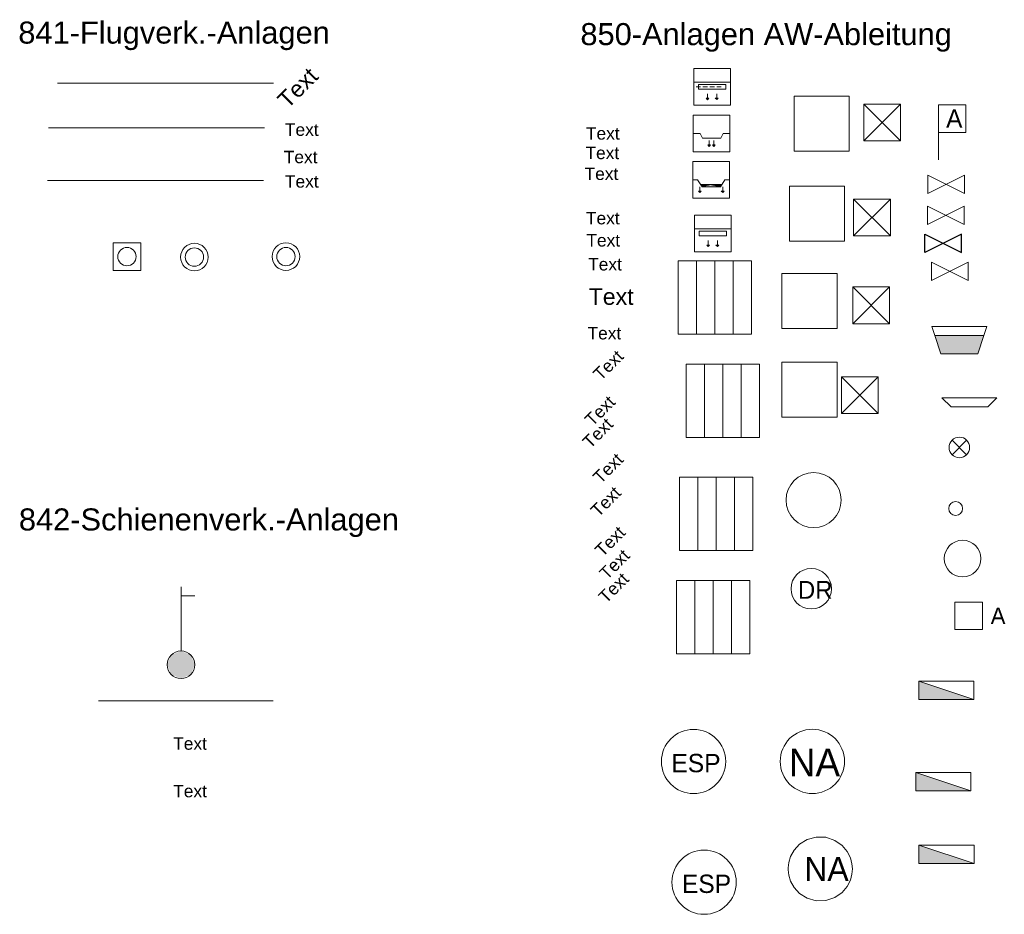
# Model space of a CAD drawing. Header units: metres. Extents: x 4523588 to 4523850, y 5693451 to 5693851.
# Tile 21 of 25: x 4523710 to 4523737, y 5693657 to 5693682. Entities that reach past the tile are written whole.
import ezdxf

# ---------------------------------------------------------------- set-up
doc = ezdxf.new("R2010")
doc.units = ezdxf.units.M
doc.header["$LTSCALE"] = 0.5
for name, color, linetype, lineweight in [('100_LEG_LAGE', 7, 'CONTINUOUS', 18), ('841_FLUVERFL_BGZ_LIN_2', 7, 'CONTINUOUS', 18), ('841_FREI_TXT_FLUGANL_4', 7, 'CONTINUOUS', 18), ('841_HP_FLUGANL_PKT_4', 7, 'CONTINUOUS', 18), ('841_HUB_PL_BEF_4', 7, 'CONTINUOUS', 18), ('841_HUB_PL_BEZ_4', 7, 'CONTINUOUS', 18), ('841_HUB_RUNDSTR_GE_UEBFL_1', 7, 'CONTINUOUS', 18), ('841_HUB_RUNDSTR_GE_UNTFL_1', 7, 'CONTINUOUS', 18), ('841_HUB_RUNDSTR_W_UNTFL_1', 7, 'CONTINUOUS', 18), ('841_HUBSCHR_LANDE_8', 254, 'CONTINUOUS', 18), ('841_TXT_BEZ_PF_FLUG_2', 7, 'CONTINUOUS', 9), ('842_FREI_TXT_SCHIENEANL_4', 7, 'CONTINUOUS', 18), ('842_HP_SCHIENEANL_PKT_4', 30, 'CONTINUOUS', 18), ('842_OBERLEIT_MAST_1', 7, 'CONTINUOUS', 18), ('842_TXT_BEZ_PF_SCHIEN_2', 7, 'CONTINUOUS', 9), ('850_BEZ_SCHACHT_SBW_4', 7, 'CONTINUOUS', 18), ('850_BREITFL_ZU_UEBERL_2', 5, 'CONTINUOUS', 18), ('850_DECKEL_HOEH_4', 7, 'CONTINUOUS', 18), ('850_DECKEL_STIEG_HOEH_4', 7, 'CONTINUOUS', 18), ('850_DRAIN_SCHACHT_1', 7, 'CONTINUOUS', 18), ('850_DROSSEL_MW_1', 6, 'CONTINUOUS', 18), ('850_DROSSEL_RW_1', 5, 'CONTINUOUS', 18), ('850_DROSSEL_SU_1', 7, 'CONTINUOUS', 18), ('850_ES_ANL_MW_1', 7, 'CONTINUOUS', 18), ('850_ES_ANL_RW_1', 7, 'CONTINUOUS', 18), ('850_FREI_TXT_ANL_ABW_4', 7, 'CONTINUOUS', 18), ('850_GEFAELLE_4', 7, 'CONTINUOUS', 18), ('850_HALTUNG_LEIT_AW_BEZ_4', 7, 'CONTINUOUS', 18), ('850_HP_GEL_OK_4', 7, 'CONTINUOUS', 18), ('850_HP_SOHLE_4', 7, 'CONTINUOUS', 18), ('850_KOMBINATIONSART_4', 7, 'CONTINUOUS', 18), ('850_LAENGE_4', 7, 'CONTINUOUS', 18), ('850_MAT_ANL_ABWASSER_4', 7, 'CONTINUOUS', 18), ('850_MERKSTEIN_1', 7, 'CONTINUOUS', 18), ('850_NEUTRAL_ANL_RW_1', 7, 'CONTINUOUS', 18), ('850_NEUTRAL_ANL_SW_1', 7, 'CONTINUOUS', 18), ('850_NOTUEBERLAUF_1', 7, 'CONTINUOUS', 18), ('850_PROFIL_BREITE_4', 7, 'CONTINUOUS', 18), ('850_PROFIL_HOEH_4', 7, 'CONTINUOUS', 18), ('850_RECHEN_MW_1', 7, 'CONTINUOUS', 18), ('850_RECHEN_RW_1', 7, 'CONTINUOUS', 18), ('850_RECHEN_SW_1', 7, 'CONTINUOUS', 18), ('850_RECHEN_SYS_UNB_1', 7, 'CONTINUOUS', 18), ('850_REGENRUECKH_GRA_RW_1', 7, 'CONTINUOUS', 18), ('850_REGENRUECKST_BE_RW_1', 7, 'CONTINUOUS', 18), ('850_ROHRANSCHLUSSPKT_1', 7, 'CONTINUOUS', 18), ('850_SCHA_ECKIG_SYS_UNBEK_1', 7, 'CONTINUOUS', 18), ('850_SCHACHT_ECKIG_MW_1', 7, 'CONTINUOUS', 18), ('850_SCHACHT_ECKIG_RW_1', 7, 'CONTINUOUS', 18), ('850_SCHACHT_ECKIG_SW_1', 7, 'CONTINUOUS', 18), ('850_SCHILD_PFAHL_1', 7, 'CONTINUOUS', 18), ('850_SD_ECKIG_MW_1', 7, 'CONTINUOUS', 18), ('850_SD_ECKIG_RW_1', 7, 'CONTINUOUS', 18), ('850_SD_ECKIG_SW_1', 7, 'CONTINUOUS', 18), ('850_SD_ECKIG_SYS_UNBEK_1', 7, 'CONTINUOUS', 18), ('850_SOHL_HOEH_ANF_4', 7, 'CONTINUOUS', 18), ('850_SOHL_HOEH_END_4', 7, 'CONTINUOUS', 18), ('850_VERS_ANL_OB_IRD_PKT_1', 7, 'CONTINUOUS', 18), ('850_VERSICK_ROHR_PKT_1', 7, 'CONTINUOUS', 18), ('850_VERSICK_SCHACHT_PKT_1', 7, 'CONTINUOUS', 18), ('850_VERSICK_TEICH_PKT_1', 7, 'CONTINUOUS', 18), ('850_VERSICK_UNTERIRD_SP_1', 7, 'CONTINUOUS', 18), ('850_WEHR_RW_1', 7, 'CONTINUOUS', 18), ('850_WEHR_SW_1', 7, 'CONTINUOUS', 18), ('850_WEHR_SYS_UNBEK_1', 7, 'CONTINUOUS', 18)]:
    doc.layers.add(name, color=color, linetype=linetype, lineweight=lineweight)
doc.layers.add('850_DROSSEL_SW_1', color=36, linetype='CONTINUOUS')
doc.styles.add('ARIAL', font='arial.ttf')

# ---------------------------------------------------------------- blocks, each defined once
blk = doc.blocks.new('850_ES_ANL_MW')
at = {"layer": '850_ES_ANL_MW_1', "color": 6}
blk.add_circle((0, 0), 0.875, dxfattribs=at)
at = {"layer": '850_ES_ANL_MW_1', "color": 7}
blk.add_text('ESP', height=0.5, dxfattribs=at).set_placement((-0.603, -0.293))
blk = doc.blocks.new('850_ES_ANL_RW')
at = {"layer": '850_ES_ANL_RW_1', "color": 5}
blk.add_circle((0, 0), 0.875, dxfattribs=at)
blk.add_text('ESP', height=0.5, dxfattribs=at).set_placement((-0.603, -0.293))
blk = doc.blocks.new('850_NEUTRAL_ANL_RW')
at = {"layer": '850_NEUTRAL_ANL_RW_1', "color": 5}
blk.add_lwpolyline([(-0.875, 0), (-0.875, -0.026), (-0.858, -0.172), (-0.808, -0.335), (-0.713, -0.507), (-0.563, -0.67), (-0.357, -0.799), (-0.107, -0.868), (0.157, -0.861), (0.4, -0.778), (0.596, -0.64), (0.735, -0.474), (0.821, -0.303), (0.863, -0.143), (0.875, 0), (0.863, 0.143), (0.821, 0.303), (0.735, 0.474), (0.596, 0.64), (0.4, 0.778), (0.157, 0.861), (-0.107, 0.868), (-0.357, 0.799), (-0.563, 0.67), (-0.713, 0.507), (-0.808, 0.335), (-0.858, 0.172), (-0.875, 0.026), (-0.875, 0)], dxfattribs=at)
at = {"layer": '850_NEUTRAL_ANL_RW_1', "color": 7}
blk.add_text('NA', height=0.65, dxfattribs=at).set_placement((-0.433, -0.325))
blk = doc.blocks.new('850_NEUTRAL_ANL_SW')
at = {"layer": '850_NEUTRAL_ANL_SW_1', "color": 36}
blk.add_circle((0, 0), 0.875, dxfattribs=at)
at = {"layer": '850_NEUTRAL_ANL_SW_1', "color": 7}
blk.add_text('NA', height=0.75, dxfattribs=at).set_placement((-0.64, -0.405))
blk = doc.blocks.new('850_RECHEN_RW')
at = {"layer": '850_RECHEN_RW_1', "color": 5, "linetype": 'Continuous'}
for p, q in [((-1, 1), (1, 1)), ((-1, -1), (-1, 1)), ((-0.5, 1), (-0.5, -1)), ((0, -1), (0, 1)), ((0.5, 1), (0.5, -1)), ((1, 1), (1, -1)), ((1, -1), (-1, -1))]:
    blk.add_line(p, q, dxfattribs=at)
blk = doc.blocks.new('850_RECHEN_MW')
at = {"layer": '850_RECHEN_MW_1', "color": 6, "linetype": 'Continuous'}
for p, q in [((-1, 1), (1, 1)), ((-1, -1), (-1, 1)), ((-0.5, 1), (-0.5, -1)), ((0, -1), (0, 1)), ((0.5, 1), (0.5, -1)), ((1, 1), (1, -1)), ((1, -1), (-1, -1))]:
    blk.add_line(p, q, dxfattribs=at)
blk = doc.blocks.new('850_RECHEN_SW')
at = {"layer": '850_RECHEN_SW_1', "color": 36, "linetype": 'Continuous'}
for p, q in [((-1, 1), (1, 1)), ((-1, -1), (-1, 1)), ((-0.5, 1), (-0.5, -1)), ((0, -1), (0, 1)), ((0.5, 1), (0.5, -1)), ((1, 1), (1, -1)), ((1, -1), (-1, -1))]:
    blk.add_line(p, q, dxfattribs=at)
blk = doc.blocks.new('850_RECHEN_SYS_UNB')
at = {"layer": '850_RECHEN_SYS_UNB_1', "color": 7, "linetype": 'Continuous'}
for p, q in [((-1, 1), (1, 1)), ((-1, -1), (-1, 1)), ((-0.5, 1), (-0.5, -1)), ((0, -1), (0, 1)), ((0.5, 1), (0.5, -1)), ((1, 1), (1, -1)), ((1, -1), (-1, -1))]:
    blk.add_line(p, q, dxfattribs=at)
blk = doc.blocks.new('850_SCHA_ECKIG_SYS_UNBEK')
at = {"layer": '850_SCHA_ECKIG_SYS_UNBEK_1', "color": 7}
blk.add_lwpolyline([(-0.734, -0.757), (-0.734, 0.743), (0.766, 0.743), (0.766, -0.757), (-0.734, -0.757)], dxfattribs=at)
blk = doc.blocks.new('850_SCHACHT_ECKIG_MW')
at = {"layer": '850_SCHACHT_ECKIG_MW_1', "color": 6, "linetype": 'Continuous'}
for p, q in [((-0.75, 0.75), (0.75, 0.75)), ((-0.75, 0.75), (-0.75, -0.75)), ((0.75, 0.75), (0.75, -0.75)), ((0.75, -0.75), (-0.75, -0.75))]:
    blk.add_line(p, q, dxfattribs=at)
blk = doc.blocks.new('850_SCHACHT_ECKIG_RW')
at = {"layer": '850_SCHACHT_ECKIG_RW_1', "color": 5, "linetype": 'Continuous'}
for p, q in [((-0.75, 0.75), (0.75, 0.75)), ((-0.75, 0.75), (-0.75, -0.75)), ((0.75, 0.75), (0.75, -0.75)), ((0.75, -0.75), (-0.75, -0.75))]:
    blk.add_line(p, q, dxfattribs=at)
blk = doc.blocks.new('850_SCHACHT_ECKIG_SW')
at = {"layer": '850_SCHACHT_ECKIG_SW_1', "color": 36, "linetype": 'Continuous'}
for p, q in [((-0.75, 0.75), (0.75, 0.75)), ((-0.75, 0.75), (-0.75, -0.75)), ((0.75, 0.75), (0.75, -0.75)), ((0.75, -0.75), (-0.75, -0.75))]:
    blk.add_line(p, q, dxfattribs=at)
blk = doc.blocks.new('850_SD_ECKIG_MW')
at = {"layer": '850_SD_ECKIG_MW_1', "color": 6}
for p, q in [((-0.5, 0.5), (0.5, -0.5)), ((0.5, 0.5), (-0.5, -0.5))]:
    blk.add_line(p, q, dxfattribs=at)
blk.add_lwpolyline([(-0.5, -0.5), (0.5, -0.5), (0.5, 0.5), (-0.5, 0.5)], close=True, dxfattribs=at)
blk = doc.blocks.new('850_SD_ECKIG_RW')
at = {"layer": '850_SD_ECKIG_RW_1', "color": 5}
for p, q in [((-0.5, 0.5), (0.5, -0.5)), ((0.5, 0.5), (-0.5, -0.5))]:
    blk.add_line(p, q, dxfattribs=at)
blk.add_lwpolyline([(-0.5, -0.5), (0.5, -0.5), (0.5, 0.5), (-0.5, 0.5)], close=True, dxfattribs=at)
blk = doc.blocks.new('850_SD_ECKIG_SW')
at = {"layer": '850_SD_ECKIG_SW_1', "color": 36}
for p, q in [((-0.5, 0.5), (0.5, -0.5)), ((0.5, 0.5), (-0.5, -0.5))]:
    blk.add_line(p, q, dxfattribs=at)
blk.add_lwpolyline([(-0.5, -0.5), (0.5, -0.5), (0.5, 0.5), (-0.5, 0.5)], close=True, dxfattribs=at)
blk = doc.blocks.new('850_SD_ECKIG_SYS_UNBEK')
at = {"layer": '850_SD_ECKIG_SYS_UNBEK_1', "color": 7}
for p, q in [((-0.5, 0.5), (0.5, -0.5)), ((0.5, 0.5), (-0.5, -0.5))]:
    blk.add_line(p, q, dxfattribs=at)
blk.add_lwpolyline([(-0.5, -0.5), (0.5, -0.5), (0.5, 0.5), (-0.5, 0.5)], close=True, dxfattribs=at)
blk = doc.blocks.new('850_VERSICK_SCHACHT_PKT')
at = {"layer": '850_VERSICK_SCHACHT_PKT_1', "color": 5, "linetype": 'Continuous'}
blk.add_circle((0, 0), 0.75, dxfattribs=at)
blk = doc.blocks.new('841_HUB_RUNDSTR_GE_UEBFL')
at = {"layer": '841_HUB_RUNDSTR_GE_UEBFL_1', "color": 40}
for p, q in [((0.375, 0.375), (-0.375, 0.375)), ((-0.375, 0.375), (-0.375, -0.375)), ((0.375, -0.375), (0.375, 0.375)), ((-0.375, -0.375), (0.375, -0.375))]:
    blk.add_line(p, q, dxfattribs=at)
blk.add_ellipse((0, 0), major_axis=(0.177, 0.177), ratio=1, start_param=5.497787, end_param=11.780972, dxfattribs=at)
blk = doc.blocks.new('841_HUB_RUNDSTR_GE_UNTFL')
at = {"layer": '841_HUB_RUNDSTR_GE_UNTFL_1', "color": 40}
for major_axis, start_param, end_param in [((-0.265, 0.265), 3.926991, 10.210176), ((0.177, 0.177), 5.497787, 11.780972)]:
    blk.add_ellipse((0, 0), major_axis=major_axis, ratio=1, start_param=start_param, end_param=end_param, dxfattribs=at)
blk = doc.blocks.new('841_HUB_RUNDSTR_W_UNTFL')
at = {"layer": '841_HUB_RUNDSTR_W_UNTFL_1', "color": 7}
for major_axis, start_param, end_param in [((-0.265, 0.265), 3.926991, 10.210176), ((0.177, 0.177), 5.497787, 11.780972)]:
    blk.add_ellipse((0, 0), major_axis=major_axis, ratio=1, start_param=start_param, end_param=end_param, dxfattribs=at)
blk = doc.blocks.new('*U536')
at = {"layer": '842_OBERLEIT_MAST_1', "color": 7, "linetype": 'Continuous'}
for points in [[(-0.265, 0.265), (0, -0.375), (0, 0.375)], [(0, 0.375), (0.265, -0.265), (0.265, 0.265)], [(0.265, -0.265), (0, 0.375), (0, -0.375)], [(-0.375, 0), (-0.265, -0.265), (-0.265, 0.265)], [(0, -0.375), (-0.265, 0.265), (-0.265, -0.265)], [(0.375, 0), (0.265, 0.265), (0.265, -0.265)]]:
    blk.add_solid(points, dxfattribs=at)
blk = doc.blocks.new('842_OBERLEIT_MAST')
at = {"layer": '842_OBERLEIT_MAST_1', "color": 7}
for p, q in [((0, 0.375), (0, 2.125)), ((0, 1.875), (0.375, 1.875))]:
    blk.add_line(p, q, dxfattribs=at)
blk.add_circle((0, 0), 0.375, dxfattribs=at)
at = {"layer": '842_OBERLEIT_MAST_1', "color": 7, "linetype": 'Continuous'}
blk.add_blockref('*U536', (0, 0), dxfattribs=at)
blk = doc.blocks.new('850_DRAIN_SCHACHT')
at = {"layer": '850_DRAIN_SCHACHT_1', "color": 5, "linetype": 'Continuous'}
blk.add_ellipse((0, 0), major_axis=(0.39, 0.39), ratio=1, start_param=5.497787, end_param=11.780972, dxfattribs=at)
at = {"layer": '850_DRAIN_SCHACHT_1', "color": 5, "width": 1}
blk.add_text('DR', height=0.4875, dxfattribs=at).set_placement((-0.364, -0.274))
blk = doc.blocks.new('850_MERKSTEIN')
at = {"layer": '850_MERKSTEIN_1', "color": 7}
for p, q in [((-0.35, 0.395), (-0.35, -0.355)), ((0.4, 0.395), (-0.35, 0.395)), ((0.4, -0.355), (0.4, 0.395)), ((-0.35, -0.355), (0.4, -0.355))]:
    blk.add_line(p, q, dxfattribs=at)
blk.add_text('A', height=0.45, dxfattribs=at).set_placement((0.625, -0.205))
blk = doc.blocks.new('850_NOTUEBERLAUF')
at = {"layer": '850_NOTUEBERLAUF_1', "color": 7}
for p, q in [((-0.198, 0.198), (0.198, -0.198)), ((-0.198, -0.198), (0.198, 0.198)), ((-0.198, 0.198), (0.198, -0.198)), ((-0.198, -0.198), (0.198, 0.198))]:
    blk.add_line(p, q, dxfattribs=at)
at = {"layer": '850_NOTUEBERLAUF_1', "color": 7, "linetype": 'Continuous'}
blk.add_ellipse((0, 0), major_axis=(-0.198, 0.198), ratio=1, start_param=3.926991, end_param=10.210176, dxfattribs=at)
blk = doc.blocks.new('850_REGENRUECKH_GRA_RW')
at = {"layer": '850_REGENRUECKH_GRA_RW_1', "color": 5, "linetype": 'Continuous'}
for p, q in [((-0.75, 0.25), (0.75, 0.25)), ((-0.5, 0), (-0.75, 0.25)), ((-0.5, 0), (0.5, 0)), ((0.5, 0), (0.75, 0.25))]:
    blk.add_line(p, q, dxfattribs=at)
blk = doc.blocks.new('850_REGENRUECKST_BE_RW')
at = {"layer": '850_REGENRUECKST_BE_RW_1', "color": 5, "linetype": 'Continuous'}
for p, q in [((-0.75, 0.75), (0.75, 0.75)), ((-0.667, 0.5), (-0.75, 0.75)), ((0.667, 0.5), (0.75, 0.75)), ((-0.667, 0.5), (0.667, 0.5)), ((-0.5, 0), (-0.667, 0.5)), ((0.5, 0), (0.667, 0.5)), ((-0.5, 0), (0.5, 0))]:
    blk.add_line(p, q, dxfattribs=at)
at = {"layer": '850_REGENRUECKST_BE_RW_1', "color": 5, "linetype": 'Continuous', "extrusion": (0, 0, -1)}
for points in [[(0.083, 0.25), (0.667, 0.5), (-0.667, 0.5)], [(0.083, 0.25), (0.5, 0), (0.667, 0.5)], [(0.083, 0.25), (-0.667, 0.5), (-0.5, 0)], [(0.083, 0.25), (-0.5, 0), (0.5, 0)]]:
    blk.add_solid(points, dxfattribs=at)
blk = doc.blocks.new('850_ROHRANSCHLUSSPKT')
at = {"layer": '850_ROHRANSCHLUSSPKT_1', "color": 7, "linetype": 'Continuous'}
blk.add_ellipse((0, 0), major_axis=(-0.133, 0.133), ratio=1, start_param=3.926991, end_param=10.210176, dxfattribs=at)
blk = doc.blocks.new('850_SCHILD_PFAHL')
at = {"layer": '850_SCHILD_PFAHL_1', "color": 7}
for p, q in [((0, 1.5), (0, 0.75)), ((0.75, 1.5), (0, 1.5)), ((0.75, 0.75), (0.75, 1.5)), ((0, 0.75), (0, 0)), ((0, 0.75), (0.75, 0.75))]:
    blk.add_line(p, q, dxfattribs=at)
blk.add_text('A', height=0.5, dxfattribs=at).set_placement((0.208, 0.875))
blk = doc.blocks.new('*U424')
at = {"layer": '850_VERS_ANL_OB_IRD_PKT_1', "color": 5, "linetype": 'Continuous'}
for points in [[(-0.25, -1.3), (-0.4, -1.25), (-0.25, -1.4)], [(-0.25, -1.3), (-0.1, -1.25), (-0.4, -1.25)], [(-0.25, -1.3), (-0.25, -1.4), (-0.1, -1.25)]]:
    blk.add_solid(points, dxfattribs=at)
blk = doc.blocks.new('*U425')
at = {"layer": '850_VERS_ANL_OB_IRD_PKT_1', "color": 5, "linetype": 'Continuous'}
for points in [[(0.25, -1.3), (0.4, -1.25), (0.1, -1.25)], [(0.25, -1.3), (0.1, -1.25), (0.25, -1.4)], [(0.25, -1.3), (0.25, -1.4), (0.4, -1.25)]]:
    blk.add_solid(points, dxfattribs=at)
blk = doc.blocks.new('850_VERS_ANL_OB_IRD_PKT')
at = {"layer": '850_VERS_ANL_OB_IRD_PKT_1', "color": 5}
for p, q in [((-0.5, -0.375), (-0.5, 0.625)), ((-0.5, 0.625), (0.5, 0.625)), ((0.5, 0.625), (0.5, -0.375)), ((-0.5, 0.125), (-0.313, 0.125)), ((-0.5, 0.125), (-0.313, 0.125)), ((-0.313, 0.125), (-0.25, 0)), ((-0.313, 0.125), (-0.25, 0)), ((-0.25, 0), (0.25, 0)), ((-0.25, 0), (0.25, 0)), ((0.25, 0), (0.313, 0.125)), ((0.25, 0), (0.313, 0.125)), ((0.313, 0.125), (0.5, 0.125)), ((0.313, 0.125), (0.5, 0.125)), ((-0.063, -0.062), (-0.063, -0.188)), ((-0.063, -0.062), (-0.063, -0.188)), ((0.063, -0.062), (0.063, -0.188)), ((0.063, -0.062), (0.063, -0.188)), ((0.5, -0.375), (-0.5, -0.375))]:
    blk.add_line(p, q, dxfattribs=at)
at = {"layer": '850_VERS_ANL_OB_IRD_PKT_1', "color": 5, "linetype": 'Continuous'}
for p, q in [((-0.1, -0.188), (-0.063, -0.225)), ((-0.1, -0.188), (-0.025, -0.188)), ((-0.063, -0.225), (-0.025, -0.188)), ((0.025, -0.188), (0.063, -0.225)), ((0.025, -0.188), (0.1, -0.188)), ((0.063, -0.225), (0.1, -0.188))]:
    blk.add_line(p, q, dxfattribs=at)
at = {"layer": '850_VERS_ANL_OB_IRD_PKT_1', "color": 5, "linetype": 'Continuous', "xscale": 0.25, "yscale": 0.25, "zscale": 0.5}
for name in ['*U424', '*U425']:
    blk.add_blockref(name, (0, 0.125), dxfattribs=at)
blk = doc.blocks.new('*U431')
at = {"layer": '850_VERSICK_ROHR_PKT_1', "color": 5, "linetype": 'Continuous'}
for points in [[(-0.5, -1.3), (-0.35, -1.25), (-0.65, -1.25)], [(-0.5, -1.3), (-0.65, -1.25), (-0.5, -1.4)], [(-0.5, -1.3), (-0.5, -1.4), (-0.35, -1.25)]]:
    blk.add_solid(points, dxfattribs=at)
blk = doc.blocks.new('*U432')
at = {"layer": '850_VERSICK_ROHR_PKT_1', "color": 5, "linetype": 'Continuous'}
for points in [[(0.5, -1.3), (0.65, -1.25), (0.35, -1.25)], [(0.5, -1.3), (0.35, -1.25), (0.5, -1.4)], [(0.5, -1.3), (0.5, -1.4), (0.65, -1.25)]]:
    blk.add_solid(points, dxfattribs=at)
blk = doc.blocks.new('850_VERSICK_ROHR_PKT')
at = {"layer": '850_VERSICK_ROHR_PKT_1', "color": 5}
for p, q in [((-0.5, -0.5), (-0.5, 0.5)), ((-0.5, 0.5), (0.5, 0.5)), ((0.5, 0.5), (0.5, -0.5)), ((-0.5, 0.125), (0.5, 0.125)), ((-0.5, 0.125), (0.5, 0.125)), ((-0.438, 0), (-0.313, 0)), ((-0.438, 0), (-0.313, 0)), ((-0.375, -0.062), (-0.375, 0.062)), ((-0.375, 0.062), (0.375, 0.062)), ((-0.375, -0.062), (-0.375, 0.062)), ((-0.375, 0.062), (0.375, 0.062)), ((-0.25, 0), (-0.125, 0)), ((-0.25, 0), (-0.125, 0)), ((-0.063, 0), (0.063, 0)), ((-0.063, 0), (0.063, 0)), ((0.125, 0), (0.25, 0)), ((0.125, 0), (0.25, 0)), ((0.375, 0.062), (0.375, -0.062)), ((0.375, 0.062), (0.375, -0.062)), ((0.375, -0.062), (-0.375, -0.062)), ((0.375, -0.062), (-0.375, -0.062)), ((-0.125, -0.188), (-0.125, -0.312)), ((-0.125, -0.188), (-0.125, -0.312)), ((0.125, -0.188), (0.125, -0.312)), ((0.125, -0.188), (0.125, -0.312)), ((0.5, -0.5), (-0.5, -0.5))]:
    blk.add_line(p, q, dxfattribs=at)
at = {"layer": '850_VERSICK_ROHR_PKT_1', "color": 5, "linetype": 'Continuous'}
for p, q in [((-0.163, -0.312), (-0.125, -0.351)), ((-0.163, -0.312), (-0.088, -0.312)), ((-0.125, -0.351), (-0.088, -0.312)), ((0.087, -0.312), (0.125, -0.35)), ((0.087, -0.312), (0.162, -0.312)), ((0.125, -0.35), (0.162, -0.312))]:
    blk.add_line(p, q, dxfattribs=at)
at = {"layer": '850_VERSICK_ROHR_PKT_1', "color": 5, "linetype": 'Continuous', "xscale": 0.25, "yscale": 0.25, "zscale": 0.5}
for name in ['*U431', '*U432']:
    blk.add_blockref(name, (0, 0), dxfattribs=at)
blk = doc.blocks.new('*U435')
at = {"layer": '850_VERSICK_TEICH_PKT_1', "color": 5, "linetype": 'Continuous'}
for points in [[(1.25, -1.3), (1.4, -1.25), (1.1, -1.25)], [(1.25, -1.3), (1.1, -1.25), (1.25, -1.4)], [(1.25, -1.3), (1.25, -1.4), (1.4, -1.25)]]:
    blk.add_solid(points, dxfattribs=at)
blk = doc.blocks.new('*U436')
at = {"layer": '850_VERSICK_TEICH_PKT_1', "color": 5, "linetype": 'Continuous'}
for points in [[(-1.25, -1.3), (-1.4, -1.25), (-1.25, -1.4)], [(-1.25, -1.3), (-1.1, -1.25), (-1.4, -1.25)], [(-1.25, -1.3), (-1.25, -1.4), (-1.1, -1.25)]]:
    blk.add_solid(points, dxfattribs=at)
blk = doc.blocks.new('*U437')
at = {"layer": '850_VERSICK_TEICH_PKT_1', "color": 5, "linetype": 'Continuous'}
for points in [[(-0.08, -0.63), (-1.16, -0.51), (-1, -0.75)], [(-0.08, -0.63), (1.16, -0.51), (-1.16, -0.51)], [(-0.08, -0.63), (-1, -0.75), (1, -0.75)], [(-0.08, -0.63), (1, -0.75), (1.16, -0.51)]]:
    blk.add_solid(points, dxfattribs=at)
blk = doc.blocks.new('850_VERSICK_TEICH_PKT')
at = {"layer": '850_VERSICK_TEICH_PKT_1', "color": 5}
for p, q in [((-0.5, -0.373), (-0.5, 0.627)), ((-0.5, 0.627), (0.5, 0.627)), ((0.5, 0.627), (0.5, -0.373)), ((-0.5, 0.127), (-0.375, 0.127)), ((-0.5, 0.127), (-0.375, 0.127)), ((-0.375, 0.127), (-0.25, -0.061)), ((-0.375, 0.127), (-0.25, -0.061)), ((-0.291, 0), (0.291, 0)), ((0.25, -0.061), (0.375, 0.127)), ((0.25, -0.061), (0.375, 0.127)), ((0.375, 0.127), (0.5, 0.127)), ((0.375, 0.127), (0.5, 0.127)), ((-0.313, -0.061), (-0.313, -0.186)), ((-0.313, -0.061), (-0.313, -0.186)), ((-0.25, -0.061), (0.25, -0.061)), ((-0.25, -0.061), (0.25, -0.061)), ((0.313, -0.061), (0.313, -0.186)), ((0.313, -0.061), (0.313, -0.186)), ((0.5, -0.373), (-0.5, -0.373))]:
    blk.add_line(p, q, dxfattribs=at)
at = {"layer": '850_VERSICK_TEICH_PKT_1', "color": 5, "linetype": 'Continuous'}
for p, q in [((-0.35, -0.186), (-0.313, -0.223)), ((-0.35, -0.186), (-0.275, -0.186)), ((-0.313, -0.223), (-0.275, -0.186)), ((0.275, -0.186), (0.35, -0.186)), ((0.275, -0.186), (0.313, -0.223)), ((0.313, -0.223), (0.35, -0.186))]:
    blk.add_line(p, q, dxfattribs=at)
at = {"layer": '850_VERSICK_TEICH_PKT_1', "color": 5, "linetype": 'Continuous', "xscale": 0.25, "yscale": 0.25, "zscale": 0.5}
for name in ['*U436', '*U437', '*U435']:
    blk.add_blockref(name, (0, 0.127), dxfattribs=at)
blk = doc.blocks.new('*U445')
at = {"layer": '850_VERSICK_UNTERIRD_SP_1', "color": 5, "linetype": 'Continuous'}
for points in [[(-0.5, -1.3), (-0.35, -1.25), (-0.65, -1.25)], [(-0.5, -1.3), (-0.65, -1.25), (-0.5, -1.4)], [(-0.5, -1.3), (-0.5, -1.4), (-0.35, -1.25)]]:
    blk.add_solid(points, dxfattribs=at)
blk = doc.blocks.new('*U446')
at = {"layer": '850_VERSICK_UNTERIRD_SP_1', "color": 5, "linetype": 'Continuous'}
for points in [[(0.5, -1.3), (0.35, -1.25), (0.5, -1.4)], [(0.5, -1.3), (0.65, -1.25), (0.35, -1.25)], [(0.5, -1.3), (0.5, -1.4), (0.65, -1.25)]]:
    blk.add_solid(points, dxfattribs=at)
blk = doc.blocks.new('850_VERSICK_UNTERIRD_SP')
at = {"layer": '850_VERSICK_UNTERIRD_SP_1', "color": 5}
for p, q in [((-0.5, -0.562), (-0.5, 0.438)), ((-0.5, 0.438), (0.5, 0.438)), ((0.5, 0.438), (0.5, -0.562)), ((-0.5, 0.062), (0.5, 0.062)), ((-0.5, 0.062), (0.5, 0.062)), ((-0.375, -0.125), (-0.375, 0)), ((-0.375, 0), (0.375, 0)), ((-0.375, -0.125), (-0.375, 0)), ((-0.375, 0), (0.375, 0)), ((0.375, 0), (0.375, -0.125)), ((0.375, 0), (0.375, -0.125)), ((0.375, -0.125), (-0.375, -0.125)), ((0.375, -0.125), (-0.375, -0.125)), ((-0.125, -0.25), (-0.125, -0.375)), ((-0.125, -0.25), (-0.125, -0.375)), ((0.125, -0.25), (0.125, -0.375)), ((0.125, -0.25), (0.125, -0.375)), ((0.5, -0.562), (-0.5, -0.562))]:
    blk.add_line(p, q, dxfattribs=at)
at = {"layer": '850_VERSICK_UNTERIRD_SP_1', "color": 5, "linetype": 'Continuous'}
for p, q in [((-0.163, -0.375), (-0.125, -0.413)), ((-0.163, -0.375), (-0.088, -0.375)), ((-0.125, -0.413), (-0.088, -0.375)), ((0.087, -0.375), (0.125, -0.413)), ((0.087, -0.375), (0.162, -0.375)), ((0.125, -0.413), (0.162, -0.375))]:
    blk.add_line(p, q, dxfattribs=at)
at = {"layer": '850_VERSICK_UNTERIRD_SP_1', "color": 5, "linetype": 'Continuous', "xscale": 0.25, "yscale": 0.25, "zscale": 0.5}
for name in ['*U445', '*U446']:
    blk.add_blockref(name, (0, -0.062), dxfattribs=at)
blk = doc.blocks.new('850_WEHR_RW')
at = {"layer": '850_WEHR_RW_1', "color": 5}
for p, q in [((-0.75, 0.25), (0.75, -0.25)), ((0.75, 0.25), (-0.75, 0.25)), ((-0.75, 0.25), (-0.75, -0.25)), ((0.75, -0.25), (0.75, 0.25)), ((-0.75, -0.25), (0.75, -0.25))]:
    blk.add_line(p, q, dxfattribs=at)
at = {"layer": '850_WEHR_RW_1', "color": 5, "linetype": 'Continuous'}
for points in [[(-0.25, -0.083), (0.75, -0.25), (-0.75, 0.25)], [(-0.25, -0.083), (-0.75, 0.25), (-0.75, -0.25)], [(-0.25, -0.083), (-0.75, -0.25), (0.75, -0.25)]]:
    blk.add_solid(points, dxfattribs=at)
blk = doc.blocks.new('850_WEHR_SW')
at = {"layer": '850_WEHR_SW_1', "color": 36}
blk.add_line((-0.75, 0.25), (0.75, -0.25), dxfattribs=at)
at = {"layer": '850_WEHR_SW_1', "color": 36, "linetype": 'Continuous'}
for p, q in [((-0.75, 0.25), (0.75, 0.25)), ((-0.75, -0.25), (-0.75, 0.25)), ((0.75, 0.25), (0.75, -0.25)), ((0.75, -0.25), (-0.75, -0.25))]:
    blk.add_line(p, q, dxfattribs=at)
at = {"layer": '850_WEHR_SW_1', "color": 36, "linetype": 'Continuous', "extrusion": (0, 0, -1)}
for points in [[(0.25, -0.083), (0.75, -0.25), (0.75, 0.25)], [(0.25, -0.083), (0.75, 0.25), (-0.75, -0.25)], [(0.25, -0.083), (-0.75, -0.25), (0.75, -0.25)]]:
    blk.add_solid(points, dxfattribs=at)
blk = doc.blocks.new('850_WEHR_SYS_UNBEK')
at = {"layer": '850_WEHR_SYS_UNBEK_1', "color": 7}
for p, q in [((-0.75, 0.25), (0.75, -0.25)), ((0.75, 0.25), (-0.75, 0.25)), ((-0.75, 0.25), (-0.75, -0.25)), ((0.75, -0.25), (0.75, 0.25)), ((-0.75, -0.25), (0.75, -0.25))]:
    blk.add_line(p, q, dxfattribs=at)
at = {"layer": '850_WEHR_SYS_UNBEK_1', "color": 7, "linetype": 'Continuous'}
for points in [[(-0.25, -0.083), (0.75, -0.25), (-0.75, 0.25)], [(-0.25, -0.083), (-0.75, 0.25), (-0.75, -0.25)], [(-0.25, -0.083), (-0.75, -0.25), (0.75, -0.25)]]:
    blk.add_solid(points, dxfattribs=at)
blk = doc.blocks.new('850_DROSSEL_RW')
at = {"layer": '850_DROSSEL_RW_1', "ltscale": 0.5}
blk.add_lwpolyline([(-0.5, 0.25), (0.5, -0.25), (0.5, 0.25), (-0.5, -0.25)], close=True, dxfattribs=at)
blk = doc.blocks.new('850_DROSSEL_MW')
at = {"layer": '850_DROSSEL_MW_1', "ltscale": 0.5}
blk.add_lwpolyline([(-0.5, 0.25), (0.5, -0.25), (0.5, 0.25), (-0.5, -0.25)], close=True, dxfattribs=at)
blk = doc.blocks.new('850_DROSSEL_SW')
at = {"layer": '850_DROSSEL_SW_1', "ltscale": 0.5}
blk.add_lwpolyline([(-0.5, 0.25), (0.5, -0.25), (0.5, 0.25), (-0.5, -0.25)], close=True, dxfattribs=at)
blk = doc.blocks.new('850_DROSSEL_SU')
at = {"layer": '850_DROSSEL_SU_1', "ltscale": 0.5}
blk.add_lwpolyline([(-0.5, 0.25), (0.5, -0.25), (0.5, 0.25), (-0.5, -0.25)], close=True, dxfattribs=at)

msp = doc.modelspace()

# ---------------------------------------------------------------- linework, layer by layer
at = {"layer": '841_FLUVERFL_BGZ_LIN_2'}
msp.add_lwpolyline([(4523710.737, 5693677.428), (4523716.618, 5693677.428)], dxfattribs=at)
at = {"layer": '841_HUBSCHR_LANDE_8'}
msp.add_lwpolyline([(4523711.005, 5693680.076), (4523716.886, 5693680.076)], dxfattribs=at)
at = {"layer": '841_TXT_BEZ_PF_FLUG_2'}
msp.add_lwpolyline([(4523710.761, 5693678.861), (4523716.643, 5693678.861)], dxfattribs=at)
at = {"layer": '842_TXT_BEZ_PF_SCHIEN_2'}
msp.add_lwpolyline([(4523712.124, 5693663.256), (4523716.882, 5693663.256)], dxfattribs=at)
at = {"layer": '850_BREITFL_ZU_UEBERL_2'}
msp.add_circle((4523735.643, 5693667.13), 0.5, dxfattribs=at)

# ---------------------------------------------------------------- block references
at = {"layer": '841_HUB_RUNDSTR_GE_UEBFL_1'}
msp.add_blockref('841_HUB_RUNDSTR_GE_UEBFL', (4523712.9, 5693675.354), dxfattribs=at)
at = {"layer": '841_HUB_RUNDSTR_GE_UNTFL_1'}
msp.add_blockref('841_HUB_RUNDSTR_GE_UNTFL', (4523717.227, 5693675.354), dxfattribs=at)
at = {"layer": '841_HUB_RUNDSTR_W_UNTFL_1'}
msp.add_blockref('841_HUB_RUNDSTR_W_UNTFL', (4523714.735, 5693675.342), dxfattribs=at)
at = {"layer": '842_OBERLEIT_MAST_1', "ltscale": 0.5}
msp.add_blockref('842_OBERLEIT_MAST', (4523714.371, 5693664.24), dxfattribs=at)
at = {"layer": '850_DRAIN_SCHACHT_1'}
msp.add_blockref('850_DRAIN_SCHACHT', (4523731.525, 5693666.31), dxfattribs=at)
at = {"layer": '850_DROSSEL_MW_1', "ltscale": 0.5}
msp.add_blockref('850_DROSSEL_MW', (4523735.198, 5693677.319), dxfattribs=at)
at = {"layer": '850_DROSSEL_RW_1', "ltscale": 0.5}
msp.add_blockref('850_DROSSEL_RW', (4523735.186, 5693676.477), dxfattribs=at)
at = {"layer": '850_DROSSEL_SU_1', "ltscale": 0.5}
msp.add_blockref('850_DROSSEL_SU', (4523735.293, 5693674.957), dxfattribs=at)
at = {"layer": '850_DROSSEL_SW_1', "ltscale": 0.5}
msp.add_blockref('850_DROSSEL_SW', (4523735.115, 5693675.717), dxfattribs=at)
at = {"layer": '850_ES_ANL_MW_1', "ltscale": 0.5}
msp.add_blockref('850_ES_ANL_MW', (4523728.607, 5693658.319), dxfattribs=at)
at = {"layer": '850_ES_ANL_RW_1', "ltscale": 0.5}
msp.add_blockref('850_ES_ANL_RW', (4523728.321, 5693661.606), dxfattribs=at)
at = {"layer": '850_MERKSTEIN_1'}
msp.add_blockref('850_MERKSTEIN', (4523735.783, 5693665.553), dxfattribs=at)
at = {"layer": '850_NEUTRAL_ANL_RW_1', "ltscale": 0.5}
msp.add_blockref('850_NEUTRAL_ANL_RW', (4523731.768, 5693658.68), dxfattribs=at)
at = {"layer": '850_NEUTRAL_ANL_SW_1', "ltscale": 0.5}
msp.add_blockref('850_NEUTRAL_ANL_SW', (4523731.554, 5693661.609), dxfattribs=at)
at = {"layer": '850_NOTUEBERLAUF_1'}
msp.add_blockref('850_NOTUEBERLAUF', (4523735.555, 5693670.158), dxfattribs=at)
at = {"layer": '850_RECHEN_MW_1', "ltscale": 0.5}
msp.add_blockref('850_RECHEN_MW', (4523728.901, 5693674.239), dxfattribs=at)
at = {"layer": '850_RECHEN_RW_1', "ltscale": 0.5}
msp.add_blockref('850_RECHEN_RW', (4523728.937, 5693668.349), dxfattribs=at)
at = {"layer": '850_RECHEN_SW_1', "ltscale": 0.5}
msp.add_blockref('850_RECHEN_SW', (4523729.115, 5693671.428), dxfattribs=at)
at = {"layer": '850_RECHEN_SYS_UNB_1', "ltscale": 0.5}
msp.add_blockref('850_RECHEN_SYS_UNB', (4523728.852, 5693665.534), dxfattribs=at)
at = {"layer": '850_REGENRUECKH_GRA_RW_1'}
msp.add_blockref('850_REGENRUECKH_GRA_RW', (4523735.828, 5693671.263), dxfattribs=at)
at = {"layer": '850_REGENRUECKST_BE_RW_1'}
msp.add_blockref('850_REGENRUECKST_BE_RW', (4523735.555, 5693672.705), dxfattribs=at)
at = {"layer": '850_ROHRANSCHLUSSPKT_1'}
msp.add_blockref('850_ROHRANSCHLUSSPKT', (4523735.454, 5693668.495), dxfattribs=at)
at = {"layer": '850_SCHA_ECKIG_SYS_UNBEK_1', "ltscale": 0.5}
msp.add_blockref('850_SCHA_ECKIG_SYS_UNBEK', (4523731.793, 5693678.981), dxfattribs=at)
at = {"layer": '850_SCHACHT_ECKIG_MW_1', "ltscale": 0.5}
msp.add_blockref('850_SCHACHT_ECKIG_MW', (4523731.475, 5693674.148), dxfattribs=at)
at = {"layer": '850_SCHACHT_ECKIG_RW_1', "ltscale": 0.5}
msp.add_blockref('850_SCHACHT_ECKIG_RW', (4523731.679, 5693676.525), dxfattribs=at)
at = {"layer": '850_SCHACHT_ECKIG_SW_1', "ltscale": 0.5}
msp.add_blockref('850_SCHACHT_ECKIG_SW', (4523731.475, 5693671.729), dxfattribs=at)
at = {"layer": '850_SCHILD_PFAHL_1'}
msp.add_blockref('850_SCHILD_PFAHL', (4523734.985, 5693677.987), dxfattribs=at)
at = {"layer": '850_SD_ECKIG_MW_1', "ltscale": 0.5}
msp.add_blockref('850_SD_ECKIG_MW', (4523733.151, 5693674.027), dxfattribs=at)
at = {"layer": '850_SD_ECKIG_RW_1', "ltscale": 0.5}
msp.add_blockref('850_SD_ECKIG_RW', (4523733.178, 5693676.418), dxfattribs=at)
at = {"layer": '850_SD_ECKIG_SW_1', "ltscale": 0.5}
msp.add_blockref('850_SD_ECKIG_SW', (4523732.845, 5693671.58), dxfattribs=at)
at = {"layer": '850_SD_ECKIG_SYS_UNBEK_1', "ltscale": 0.5}
msp.add_blockref('850_SD_ECKIG_SYS_UNBEK', (4523733.457, 5693679.01), dxfattribs=at)
at = {"layer": '850_VERS_ANL_OB_IRD_PKT_1'}
msp.add_blockref('850_VERS_ANL_OB_IRD_PKT', (4523728.81, 5693678.582), dxfattribs=at)
at = {"layer": '850_VERSICK_ROHR_PKT_1'}
msp.add_blockref('850_VERSICK_ROHR_PKT', (4523728.826, 5693679.979), dxfattribs=at)
at = {"layer": '850_VERSICK_SCHACHT_PKT_1', "ltscale": 0.5}
msp.add_blockref('850_VERSICK_SCHACHT_PKT', (4523731.588, 5693668.724), dxfattribs=at)
at = {"layer": '850_VERSICK_TEICH_PKT_1'}
msp.add_blockref('850_VERSICK_TEICH_PKT', (4523728.801, 5693677.319), dxfattribs=at)
at = {"layer": '850_VERSICK_UNTERIRD_SP_1'}
msp.add_blockref('850_VERSICK_UNTERIRD_SP', (4523728.844, 5693676.045), dxfattribs=at)
at = {"layer": '850_WEHR_RW_1'}
msp.add_blockref('850_WEHR_RW', (4523735.202, 5693663.546), dxfattribs=at)
at = {"layer": '850_WEHR_SW_1'}
msp.add_blockref('850_WEHR_SW', (4523735.12, 5693661.053), dxfattribs=at)
at = {"layer": '850_WEHR_SYS_UNBEK_1'}
msp.add_blockref('850_WEHR_SYS_UNBEK', (4523735.206, 5693659.08), dxfattribs=at)

# ---------------------------------------------------------------- texts
at = {"layer": '100_LEG_LAGE', "color": 7, "style": 'ARIAL'}
for s, p in [('841-Flugverk.-Anlagen', (4523709.942, 5693681.155)), ('850-Anlagen AW-Ableitung', (4523725.241, 5693681.113)), ('842-Schienenverk.-Anlagen', (4523709.958, 5693667.897))]:
    msp.add_text(s, height=0.6, dxfattribs=at).set_placement(p)
at = {"layer": '841_FREI_TXT_FLUGANL_4', "style": 'ARIAL'}
msp.add_text('Text', height=0.338, dxfattribs=at).set_placement((4523717.198, 5693677.233))
at = {"layer": '841_HP_FLUGANL_PKT_4', "style": 'ARIAL'}
msp.add_text('Text', height=0.338, dxfattribs=at).set_placement((4523717.198, 5693678.643))
at = {"layer": '841_HUB_PL_BEF_4', "style": 'ARIAL'}
msp.add_text('Text', height=0.338, dxfattribs=at).set_placement((4523717.167, 5693677.898))
at = {"layer": '841_HUB_PL_BEZ_4', "style": 'ARIAL'}
msp.add_text('Text', height=0.45, rotation=45, dxfattribs=at).set_placement((4523717.274, 5693679.36))
at = {"layer": '842_FREI_TXT_SCHIENEANL_4', "style": 'ARIAL'}
msp.add_text('Text', height=0.338, dxfattribs=at).set_placement((4523714.157, 5693661.926))
at = {"layer": '842_HP_SCHIENEANL_PKT_4', "style": 'ARIAL'}
msp.add_text('Text', height=0.338, dxfattribs=at).set_placement((4523714.157, 5693660.631))
at = {"layer": '850_BEZ_SCHACHT_SBW_4', "style": 'ARIAL'}
msp.add_text('Text', height=0.45, dxfattribs=at).set_placement((4523725.466, 5693674.041))
at = {"layer": '850_DECKEL_HOEH_4', "style": 'ARIAL'}
msp.add_text('Text', height=0.338, dxfattribs=at).set_placement((4523725.434, 5693673.1))
at = {"layer": '850_DECKEL_STIEG_HOEH_4', "style": 'ARIAL'}
for p in [(4523725.391, 5693678.541), (4523725.378, 5693678.009)]:
    msp.add_text('Text', height=0.338, dxfattribs=at).set_placement(p)
at = {"layer": '850_FREI_TXT_ANL_ABW_4', "style": 'ARIAL'}
msp.add_text('Text', height=0.338, dxfattribs=at).set_placement((4523725.354, 5693677.441))
at = {"layer": '850_GEFAELLE_4', "style": 'ARIAL'}
msp.add_text('Text', height=0.338, rotation=45, dxfattribs=at).set_placement((4523725.727, 5693668.24))
at = {"layer": '850_HALTUNG_LEIT_AW_BEZ_4', "style": 'ARIAL'}
msp.add_text('Text', height=0.338, rotation=45, dxfattribs=at).set_placement((4523725.795, 5693671.956))
at = {"layer": '850_HP_GEL_OK_4', "style": 'ARIAL'}
msp.add_text('Text', height=0.338, dxfattribs=at).set_placement((4523725.391, 5693676.233))
at = {"layer": '850_HP_SOHLE_4', "style": 'ARIAL'}
msp.add_text('Text', height=0.338, dxfattribs=at).set_placement((4523725.403, 5693675.629))
at = {"layer": '850_KOMBINATIONSART_4', "style": 'ARIAL'}
msp.add_text('Text', height=0.338, dxfattribs=at).set_placement((4523725.451, 5693674.977))
at = {"layer": '850_LAENGE_4', "style": 'ARIAL'}
msp.add_text('Text', height=0.338, rotation=45, dxfattribs=at).set_placement((4523725.843, 5693667.159))
at = {"layer": '850_MAT_ANL_ABWASSER_4', "style": 'ARIAL'}
msp.add_text('Text', height=0.338, rotation=45, dxfattribs=at).set_placement((4523725.789, 5693669.148))
at = {"layer": '850_PROFIL_BREITE_4', "style": 'ARIAL'}
msp.add_text('Text', height=0.338, rotation=45, dxfattribs=at).set_placement((4523725.94, 5693665.891))
at = {"layer": '850_PROFIL_HOEH_4', "style": 'ARIAL'}
msp.add_text('Text', height=0.338, rotation=45, dxfattribs=at).set_placement((4523725.964, 5693666.531))
at = {"layer": '850_SOHL_HOEH_ANF_4', "style": 'ARIAL'}
msp.add_text('Text', height=0.338, rotation=45, dxfattribs=at).set_placement((4523725.509, 5693670.108))
at = {"layer": '850_SOHL_HOEH_END_4', "style": 'ARIAL'}
msp.add_text('Text', height=0.338, rotation=45, dxfattribs=at).set_placement((4523725.569, 5693670.712))

doc.saveas('drawing.dxf')
